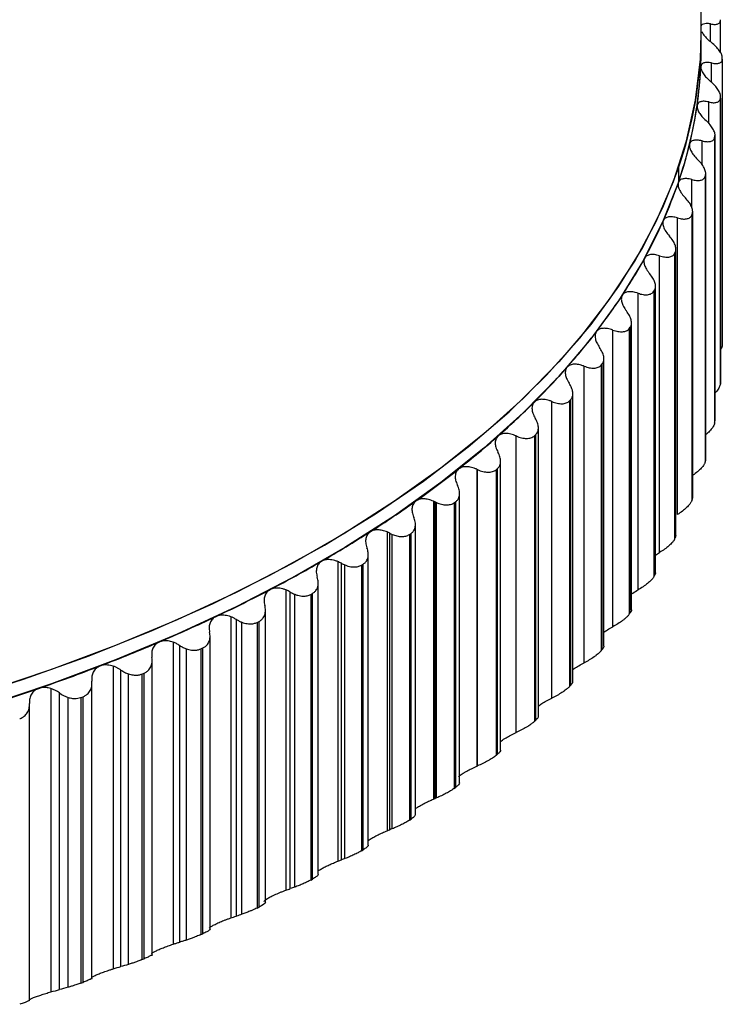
# Paper-space layout '_Trimétrica' of a CAD drawing. Header units: millimetres. Extents: x -40 to 44, y -25.9 to 60.2.
# Tile 8 of 10: x 19.3 to 36, y -23 to 0.3. Entities that reach past the tile are written whole.
import ezdxf

# ---------------------------------------------------------------- set-up
doc = ezdxf.new("R2010")
doc.units = ezdxf.units.MM

psp = doc.layouts.new('_Trimétrica')

# ---------------------------------------------------------------- linework, layer by layer
at = {"color": 7, "linetype": 'Continuous', "lineweight": 25}
for p, q in [((35.5, -0.343), (35.5, 29.633)), ((35.955, -0.443), (35.955, 0.321)), ((35.721, -0.192), (35.721, 0.231)), ((35.745, -1.133), (35.745, -0.694)), ((36, -0.6), (36, -0.566)), ((36, -0.6), (36, -7.371)), ((35.678, -2.126), (35.678, -1.619)), ((35.955, -1.531), (35.958, -1.498)), ((35.955, -1.531), (35.955, -8.303)), ((35.958, -8.258), (35.958, -1.483)), ((35.958, -8.269), (35.958, -1.498)), ((35.521, -3.105), (35.521, -2.541)), ((35.818, -2.46), (35.825, -2.427)), ((35.818, -2.46), (35.818, -9.232)), ((35.825, -9.199), (35.825, -2.427)), ((35.827, -9.177), (35.827, -2.398)), ((34.959, -3.18), (34.959, -3.523)), ((35.274, -4.113), (35.274, -3.457)), ((35.592, -3.385), (35.601, -3.352)), ((35.592, -3.385), (35.592, -10.157)), ((35.601, -10.123), (35.601, -3.352)), ((35.607, -10.09), (35.607, -3.308)), ((34.938, -11.398), (34.938, -4.366)), ((35.275, -4.303), (35.288, -4.27)), ((35.275, -4.303), (35.275, -11.074)), ((35.288, -11.041), (35.288, -4.27)), ((35.298, -10.997), (35.298, -4.212)), ((34.901, -11.895), (34.901, -5.106)), ((34.514, -12.297), (34.514, -5.266)), ((34.869, -5.211), (34.885, -5.178)), ((34.869, -5.211), (34.869, -11.982)), ((34.885, -11.95), (34.885, -5.178)), ((34.417, -12.783), (34.417, -5.987)), ((34.002, -13.184), (34.002, -6.153)), ((34.375, -6.107), (34.395, -6.075)), ((34.375, -6.107), (34.375, -12.879)), ((34.395, -12.847), (34.395, -6.075)), ((33.795, -6.99), (33.817, -6.958)), ((33.795, -6.99), (33.795, -13.761)), ((33.817, -13.73), (33.817, -6.958)), ((33.847, -13.659), (33.847, -6.853)), ((33.405, -14.057), (33.405, -7.025)), ((32.723, -14.913), (32.723, -7.882)), ((33.129, -7.856), (33.154, -7.825)), ((33.129, -7.856), (33.129, -14.628)), ((33.154, -14.597), (33.154, -7.825)), ((33.194, -14.519), (33.194, -7.703)), ((35.955, -8.303), (35.958, -8.269)), ((32.457, -15.361), (32.457, -8.535)), ((31.959, -15.75), (31.959, -8.719)), ((32.379, -8.704), (32.407, -8.674)), ((32.379, -8.704), (32.379, -15.476)), ((32.407, -15.446), (32.407, -8.674)), ((35.818, -9.232), (35.825, -9.199)), ((31.114, -16.567), (31.114, -9.536)), ((31.547, -9.532), (31.579, -9.503)), ((31.547, -9.532), (31.547, -16.304)), ((31.579, -16.274), (31.579, -9.503)), ((31.64, -16.183), (31.64, -9.347)), ((30.744, -16.983), (30.744, -10.136)), ((35.592, -10.157), (35.601, -10.123)), ((35.602, -10.09), (35.601, -10.123)), ((30.181, -10.325), (30.181, -17.364)), ((30.19, -17.361), (30.19, -10.329)), ((30.199, -17.357), (30.199, -10.333)), ((30.636, -10.337), (30.67, -10.308)), ((30.636, -10.337), (30.636, -17.109)), ((30.67, -17.08), (30.67, -10.308)), ((29.772, -17.761), (29.772, -10.899)), ((29.156, -11.082), (29.156, -18.143)), ((29.19, -18.13), (29.19, -11.098)), ((29.224, -18.116), (29.224, -11.114)), ((29.648, -11.118), (29.685, -11.09)), ((29.648, -11.118), (29.648, -17.889)), ((29.685, -17.862), (29.685, -11.09)), ((35.275, -11.074), (35.288, -11.041)), ((35.294, -10.997), (35.288, -11.041)), ((28.726, -18.514), (28.726, -11.635)), ((28.058, -11.812), (28.058, -18.894)), ((28.116, -18.871), (28.116, -11.84)), ((28.175, -18.849), (28.175, -11.868)), ((28.584, -11.872), (28.624, -11.845)), ((28.584, -11.872), (28.584, -18.643)), ((28.624, -18.616), (28.624, -11.845)), ((34.899, -11.895), (34.885, -11.95)), ((34.869, -11.982), (34.885, -11.95)), ((27.609, -19.238), (27.609, -12.344)), ((34.417, -12.36), (34.514, -12.297)), ((26.888, -12.513), (26.888, -19.615)), ((26.972, -19.585), (26.972, -12.553)), ((27.055, -19.554), (27.055, -12.593)), ((27.448, -12.597), (27.491, -12.571)), ((27.448, -12.597), (27.448, -19.369)), ((27.491, -19.343), (27.491, -12.571)), ((26.423, -19.933), (26.423, -13.022)), ((34.375, -12.879), (34.395, -12.847)), ((25.651, -13.183), (25.651, -20.305)), ((25.759, -20.267), (25.759, -13.236)), ((25.867, -20.23), (25.867, -13.289)), ((26.243, -13.292), (26.288, -13.268)), ((26.243, -13.292), (26.243, -20.064)), ((26.288, -20.039), (26.288, -13.268)), ((25.172, -20.596), (25.172, -13.669)), ((33.795, -13.761), (33.817, -13.73)), ((24.349, -13.821), (24.349, -20.961)), ((24.481, -20.918), (24.481, -13.886)), ((24.613, -20.874), (24.613, -13.952)), ((24.972, -13.955), (25.019, -13.932)), ((24.972, -13.955), (24.972, -20.727)), ((25.019, -20.704), (25.019, -13.932)), ((22.985, -14.425), (22.985, -21.583)), ((23.858, -21.228), (23.858, -14.281)), ((23.141, -21.534), (23.141, -14.503)), ((23.297, -21.486), (23.297, -14.581)), ((23.638, -14.585), (23.687, -14.562)), ((23.638, -14.585), (23.638, -21.356)), ((23.687, -21.334), (23.687, -14.562)), ((33.129, -14.628), (33.154, -14.597)), ((22.485, -21.86), (22.485, -14.824)), ((21.563, -14.993), (21.563, -22.168)), ((21.743, -22.116), (21.743, -15.084)), ((22.244, -15.179), (22.295, -15.158)), ((22.295, -21.929), (22.295, -15.158)), ((21.057, -22.411), (21.057, -15.374)), ((21.923, -22.063), (21.923, -15.175)), ((22.244, -15.179), (22.244, -21.95)), ((20.087, -15.524), (20.087, -22.714)), ((20.29, -22.66), (20.29, -15.628)), ((32.379, -15.476), (32.407, -15.446)), ((20.492, -22.605), (20.492, -15.733)), ((20.793, -15.736), (20.847, -15.716)), ((20.793, -15.736), (20.793, -22.507)), ((20.847, -22.488), (20.847, -15.716)), ((19.577, -22.924), (19.577, -15.887)), ((31.547, -16.304), (31.579, -16.274)), ((30.636, -17.109), (30.67, -17.08)), ((29.648, -17.889), (29.685, -17.862)), ((28.584, -18.643), (28.624, -18.616)), ((27.609, -19.126), (27.656, -19.092)), ((27.448, -19.369), (27.491, -19.343)), ((26.243, -20.064), (26.288, -20.039)), ((24.972, -20.727), (25.019, -20.704)), ((23.638, -21.356), (23.687, -21.334)), ((22.244, -21.95), (22.295, -21.929)), ((20.793, -22.507), (20.847, -22.488))]:
    psp.add_line(p, q, dxfattribs=at)
at = {"color": 7, "linetype": 'Continuous', "lineweight": 25, "flags": 128}
for points in [[(17.828, -15.811), (19.437, -15.3), (20.99, -14.745), (22.484, -14.149), (23.915, -13.513), (25.277, -12.838), (26.568, -12.127), (27.783, -11.381), (28.92, -10.604), (29.975, -9.796), (30.945, -8.96), (31.827, -8.099), (32.619, -7.216), (33.318, -6.311), (33.923, -5.389), (34.432, -4.451), (34.843, -3.501), (35.155, -2.541), (35.368, -1.574), (35.481, -0.602), (35.5, 0)], [(34.959, -3.18), (34.583, -4.128), (34.111, -5.065), (33.543, -5.988), (32.88, -6.893), (32.126, -7.78), (31.282, -8.645), (30.35, -9.485), (29.332, -10.299), (28.233, -11.084), (27.055, -11.838), (25.801, -12.559), (24.474, -13.244), (23.079, -13.893), (21.619, -14.502), (20.099, -15.071), (18.522, -15.598)], [(34.959, -3.523), (34.583, -4.471), (34.111, -5.408), (33.543, -6.33), (32.88, -7.236), (32.126, -8.123), (31.282, -8.987), (30.35, -9.828), (29.332, -10.642), (28.233, -11.427), (27.055, -12.181), (25.801, -12.902), (24.474, -13.587), (23.079, -14.236), (21.619, -14.845), (20.099, -15.414), (18.522, -15.941)]]:
    psp.add_lwpolyline(points, dxfattribs=at)
at = {"color": 7, "linetype": 'Continuous', "lineweight": 25}
for centre, radius, start, end in [((25.744, 0.024), 9.756, 340.8296, 359.86), ((25.744, -0.319), 9.756, 340.8296, 359.86), ((26.076, -0.343), 9.424, 357.3083, 359.9996), ((25.983, -0.337), 9.517, 351.7472, 357.3005), ((25.692, -0.294), 9.811, 346.2986, 351.7403), ((25.211, -0.175), 10.307, 341.027, 346.2928), ((24.548, 0.054), 11.009, 335.9833, 341.0227), ((23.714, 0.426), 11.922, 331.2019, 335.9805), ((22.724, 0.971), 13.052, 326.7019, 331.2005), ((21.595, 1.712), 14.403, 322.489, 326.7017), ((20.346, 2.67), 15.977, 318.5584, 322.4896), ((18.999, 3.859), 17.774, 314.8981, 318.5597), ((17.575, 5.287), 19.79, 311.4914, 314.8998), ((16.098, 6.956), 22.018, 308.3188, 311.4932), ((14.592, 8.86), 24.446, 305.3601, 308.3207), ((13.08, 10.989), 27.057, 302.5952, 305.362), ((11.585, 13.327), 29.832, 300.0045, 302.5969), ((10.127, 15.849), 32.745, 297.5699, 300.0062), ((8.728, 18.527), 35.767, 295.2744, 297.5714), ((7.404, 21.329), 38.865, 293.1025, 295.2757), ((6.172, 24.215), 42.004, 291.0402, 293.1038), ((5.043, 27.147), 45.145, 289.0746, 291.0413), ((4.028, 30.079), 48.248, 287.1942, 289.0756)]:
    psp.add_arc(centre, radius, start, end, dxfattribs=at)
for points, knots in [([(35.721, 0.231), (35.686, 0.236), (35.62, 0.246), (35.547, 0.231), (35.505, 0.21), (35.501, 0.187), (35.5, 0.184)], [0, 0, 0, 0, 0.336702, 0.634151, 0.958506, 1, 1, 1, 1]), ([(35.721, 0.231), (35.739, 0.228), (35.774, 0.222), (35.82, 0.219), (35.861, 0.223), (35.896, 0.232), (35.924, 0.248), (35.943, 0.27), (35.955, 0.298), (35.955, 0.321), (35.954, 0.332)], [0, 0, 0, 0, 0.129351, 0.254419, 0.377149, 0.499597, 0.624417, 0.748826, 0.875523, 1, 1, 1, 1]), ([(35.512, 0.053), (35.527, 0.024), (35.558, -0.031), (35.64, -0.123), (35.708, -0.181), (35.744, -0.212)], [0, 0, 0, 0, 0.325091, 0.641599, 1, 1, 1, 1]), ([(36, -0.566), (36, -0.558), (35.999, -0.542), (35.992, -0.515), (35.98, -0.482), (35.959, -0.442), (35.918, -0.38), (35.849, -0.301), (35.779, -0.242), (35.744, -0.212)], [0, 0, 0, 0, 0.082855, 0.165929, 0.250147, 0.374252, 0.499638, 0.745109, 1, 1, 1, 1]), ([(35.745, -0.694), (35.726, -0.691), (35.689, -0.683), (35.641, -0.681), (35.599, -0.683), (35.551, -0.694), (35.503, -0.722), (35.494, -0.764), (35.49, -0.785)], [0, 0, 0, 0, 0.136966, 0.265945, 0.387158, 0.500875, 0.756571, 1, 1, 1, 1]), ([(35.745, -0.694), (35.763, -0.698), (35.799, -0.705), (35.848, -0.708), (35.891, -0.706), (35.928, -0.698), (35.959, -0.683), (35.982, -0.661), (35.997, -0.634), (35.999, -0.611), (36, -0.6)], [0, 0, 0, 0, 0.129351, 0.254419, 0.377149, 0.499597, 0.624418, 0.748826, 0.875523, 1, 1, 1, 1]), ([(35.49, -0.785), (35.49, -0.797), (35.491, -0.821), (35.503, -0.862), (35.523, -0.906), (35.56, -0.966), (35.623, -1.046), (35.689, -1.105), (35.724, -1.137)], [0, 0, 0, 0, 0.1206917, 0.2437299, 0.3698474, 0.4997246, 0.7343356, 1, 1, 1, 1]), ([(35.958, -1.498), (35.958, -1.489), (35.959, -1.473), (35.954, -1.446), (35.945, -1.413), (35.927, -1.372), (35.89, -1.31), (35.826, -1.229), (35.758, -1.168), (35.724, -1.137)], [0, 0, 0, 0, 0.082855, 0.165929, 0.250147, 0.374252, 0.499638, 0.745109, 1, 1, 1, 1]), ([(35.678, -1.619), (35.658, -1.615), (35.621, -1.607), (35.57, -1.602), (35.526, -1.604), (35.474, -1.613), (35.422, -1.64), (35.408, -1.682), (35.402, -1.703)], [0, 0, 0, 0, 0.136966, 0.265945, 0.387158, 0.500876, 0.756571, 1, 1, 1, 1]), ([(35.678, -1.619), (35.697, -1.623), (35.734, -1.631), (35.784, -1.636), (35.83, -1.635), (35.87, -1.627), (35.903, -1.613), (35.93, -1.592), (35.948, -1.566), (35.952, -1.543), (35.955, -1.531)], [0, 0, 0, 0, 0.129351, 0.254419, 0.377149, 0.499597, 0.624418, 0.748826, 0.875523, 1, 1, 1, 1]), ([(35.402, -1.703), (35.401, -1.715), (35.399, -1.739), (35.408, -1.78), (35.425, -1.825), (35.458, -1.886), (35.517, -1.967), (35.58, -2.028), (35.614, -2.061)], [0, 0, 0, 0, 0.120692, 0.24373, 0.369848, 0.499725, 0.734336, 1, 1, 1, 1]), ([(35.825, -2.427), (35.826, -2.419), (35.828, -2.403), (35.826, -2.375), (35.819, -2.342), (35.804, -2.301), (35.771, -2.238), (35.712, -2.155), (35.647, -2.092), (35.614, -2.061)], [0, 0, 0, 0, 0.082855, 0.165929, 0.250147, 0.374252, 0.499638, 0.745109, 1, 1, 1, 1]), ([(35.521, -2.541), (35.501, -2.536), (35.462, -2.527), (35.409, -2.521), (35.364, -2.522), (35.309, -2.53), (35.251, -2.555), (35.233, -2.597), (35.224, -2.618)], [0, 0, 0, 0, 0.136966, 0.265945, 0.387158, 0.500876, 0.756571, 1, 1, 1, 1]), ([(35.521, -2.541), (35.54, -2.545), (35.578, -2.554), (35.63, -2.56), (35.678, -2.56), (35.721, -2.554), (35.757, -2.541), (35.787, -2.521), (35.808, -2.495), (35.815, -2.472), (35.818, -2.46)], [0, 0, 0, 0, 0.129351, 0.254419, 0.37715, 0.499597, 0.624418, 0.748826, 0.875523, 1, 1, 1, 1]), ([(35.224, -2.618), (35.222, -2.629), (35.218, -2.653), (35.224, -2.694), (35.238, -2.74), (35.267, -2.801), (35.321, -2.884), (35.381, -2.947), (35.414, -2.98)], [0, 0, 0, 0, 0.120692, 0.24373, 0.369848, 0.499725, 0.734336, 1, 1, 1, 1]), ([(35.601, -3.352), (35.603, -3.344), (35.607, -3.328), (35.607, -3.3), (35.603, -3.267), (35.591, -3.225), (35.562, -3.161), (35.508, -3.077), (35.445, -3.013), (35.414, -2.98)], [0, 0, 0, 0, 0.082855, 0.165929, 0.250147, 0.374252, 0.499638, 0.745109, 1, 1, 1, 1]), ([(35.274, -3.457), (35.253, -3.452), (35.214, -3.442), (35.159, -3.435), (35.112, -3.434), (35.053, -3.441), (34.992, -3.464), (34.969, -3.506), (34.958, -3.526)], [0, 0, 0, 0, 0.136966, 0.265945, 0.387159, 0.500876, 0.756571, 1, 1, 1, 1]), ([(35.274, -3.457), (35.293, -3.462), (35.332, -3.472), (35.387, -3.48), (35.436, -3.481), (35.481, -3.476), (35.521, -3.464), (35.553, -3.444), (35.578, -3.419), (35.587, -3.396), (35.592, -3.385)], [0, 0, 0, 0, 0.129351, 0.254419, 0.37715, 0.499597, 0.624418, 0.748826, 0.875523, 1, 1, 1, 1]), ([(34.958, -3.526), (34.955, -3.538), (34.949, -3.561), (34.951, -3.603), (34.961, -3.649), (34.986, -3.711), (35.035, -3.795), (35.093, -3.859), (35.124, -3.893)], [0, 0, 0, 0, 0.120692, 0.24373, 0.369848, 0.499725, 0.734336, 1, 1, 1, 1]), ([(35.288, -4.27), (35.291, -4.262), (35.296, -4.246), (35.298, -4.218), (35.297, -4.185), (35.288, -4.143), (35.263, -4.078), (35.214, -3.993), (35.154, -3.927), (35.124, -3.893)], [0, 0, 0, 0, 0.082855, 0.165929, 0.250147, 0.374252, 0.499638, 0.745109, 1, 1, 1, 1]), ([(34.603, -4.427), (34.599, -4.438), (34.591, -4.462), (34.589, -4.503), (34.597, -4.549), (34.617, -4.612), (34.662, -4.697), (34.717, -4.763), (34.746, -4.798)], [0, 0, 0, 0, 0.120692, 0.24373, 0.369848, 0.499725, 0.734336, 1, 1, 1, 1]), ([(34.938, -4.366), (34.917, -4.361), (34.877, -4.35), (34.821, -4.341), (34.771, -4.339), (34.71, -4.344), (34.643, -4.366), (34.616, -4.407), (34.603, -4.427)], [0, 0, 0, 0, 0.1369664, 0.265945, 0.3871587, 0.500876, 0.7565711, 1, 1, 1, 1]), ([(34.938, -4.366), (34.958, -4.372), (34.997, -4.383), (35.053, -4.392), (35.105, -4.394), (35.152, -4.39), (35.194, -4.379), (35.23, -4.361), (35.258, -4.336), (35.269, -4.314), (35.275, -4.303)], [0, 0, 0, 0, 0.129351, 0.25442, 0.37715, 0.499598, 0.624418, 0.748826, 0.875523, 1, 1, 1, 1]), ([(34.885, -5.178), (34.889, -5.17), (34.896, -5.154), (34.9, -5.127), (34.901, -5.093), (34.896, -5.052), (34.875, -4.987), (34.831, -4.9), (34.774, -4.832), (34.746, -4.798)], [0, 0, 0, 0, 0.082855, 0.165929, 0.250146, 0.374252, 0.499638, 0.745109, 1, 1, 1, 1]), ([(34.161, -5.317), (34.156, -5.329), (34.145, -5.352), (34.141, -5.393), (34.144, -5.439), (34.161, -5.503), (34.2, -5.589), (34.252, -5.656), (34.28, -5.692)], [0, 0, 0, 0, 0.120692, 0.24373, 0.369848, 0.499725, 0.734336, 1, 1, 1, 1]), ([(34.514, -5.266), (34.492, -5.259), (34.451, -5.247), (34.394, -5.237), (34.343, -5.234), (34.278, -5.237), (34.208, -5.257), (34.176, -5.298), (34.161, -5.317)], [0, 0, 0, 0, 0.136966, 0.265945, 0.387159, 0.500876, 0.756571, 1, 1, 1, 1]), ([(34.514, -5.266), (34.534, -5.272), (34.574, -5.284), (34.632, -5.294), (34.685, -5.298), (34.735, -5.295), (34.779, -5.285), (34.818, -5.268), (34.849, -5.244), (34.863, -5.222), (34.869, -5.211)], [0, 0, 0, 0, 0.129351, 0.25442, 0.37715, 0.499598, 0.624418, 0.748826, 0.875523, 1, 1, 1, 1]), ([(34.395, -6.075), (34.399, -6.067), (34.407, -6.052), (34.414, -6.025), (34.418, -5.991), (34.415, -5.949), (34.399, -5.883), (34.36, -5.795), (34.307, -5.727), (34.28, -5.692)], [0, 0, 0, 0, 0.082854, 0.165929, 0.250146, 0.374252, 0.499638, 0.74511, 1, 1, 1, 1]), ([(33.633, -6.195), (33.626, -6.206), (33.614, -6.229), (33.606, -6.27), (33.606, -6.316), (33.618, -6.38), (33.653, -6.468), (33.701, -6.536), (33.727, -6.572)], [0, 0, 0, 0, 0.120692, 0.24373, 0.369848, 0.499725, 0.734336, 1, 1, 1, 1]), ([(34.002, -6.153), (33.981, -6.146), (33.939, -6.133), (33.88, -6.121), (33.827, -6.116), (33.761, -6.118), (33.686, -6.136), (33.65, -6.176), (33.633, -6.195)], [0, 0, 0, 0, 0.136966, 0.265945, 0.387159, 0.500876, 0.756571, 1, 1, 1, 1]), ([(34.002, -6.153), (34.023, -6.159), (34.064, -6.172), (34.122, -6.184), (34.178, -6.19), (34.229, -6.188), (34.276, -6.179), (34.317, -6.163), (34.352, -6.14), (34.368, -6.118), (34.375, -6.107)], [0, 0, 0, 0, 0.129351, 0.25442, 0.37715, 0.499598, 0.624418, 0.748826, 0.875523, 1, 1, 1, 1]), ([(33.817, -6.958), (33.822, -6.95), (33.832, -6.935), (33.841, -6.908), (33.848, -6.875), (33.848, -6.833), (33.836, -6.767), (33.802, -6.678), (33.752, -6.608), (33.727, -6.572)], [0, 0, 0, 0, 0.082854, 0.165929, 0.250146, 0.374252, 0.499638, 0.745109, 1, 1, 1, 1]), ([(33.405, -7.025), (33.383, -7.018), (33.341, -7.004), (33.281, -6.991), (33.227, -6.984), (33.157, -6.984), (33.078, -7.001), (33.039, -7.039), (33.019, -7.058)], [0, 0, 0, 0, 0.136966, 0.265945, 0.387159, 0.500876, 0.756571, 1, 1, 1, 1]), ([(33.405, -7.025), (33.426, -7.033), (33.467, -7.047), (33.527, -7.06), (33.584, -7.067), (33.637, -7.067), (33.687, -7.059), (33.73, -7.044), (33.768, -7.022), (33.786, -7), (33.795, -6.99)], [0, 0, 0, 0, 0.129351, 0.25442, 0.37715, 0.499598, 0.624418, 0.748827, 0.875523, 1, 1, 1, 1]), ([(33.019, -7.058), (33.012, -7.069), (32.997, -7.091), (32.986, -7.132), (32.983, -7.178), (32.991, -7.243), (33.02, -7.331), (33.065, -7.4), (33.089, -7.437)], [0, 0, 0, 0, 0.120692, 0.24373, 0.369848, 0.499725, 0.734336, 1, 1, 1, 1]), ([(33.154, -7.825), (33.16, -7.818), (33.171, -7.803), (33.183, -7.776), (33.192, -7.743), (33.195, -7.701), (33.188, -7.635), (33.159, -7.545), (33.113, -7.474), (33.089, -7.437)], [0, 0, 0, 0, 0.082854, 0.165928, 0.250146, 0.374251, 0.499638, 0.745109, 1, 1, 1, 1]), ([(36, -7.371), (35.998, -7.397), (35.994, -7.433), (35.967, -7.476), (35.958, -7.489)], [0, 0, 0, 0, 0.705433, 1, 1, 1, 1]), ([(32.322, -7.904), (32.314, -7.915), (32.297, -7.937), (32.283, -7.977), (32.276, -8.023), (32.28, -8.088), (32.304, -8.177), (32.345, -8.247), (32.367, -8.285)], [0, 0, 0, 0, 0.120692, 0.24373, 0.369848, 0.499725, 0.734336, 1, 1, 1, 1]), ([(32.723, -7.882), (32.701, -7.874), (32.659, -7.858), (32.598, -7.844), (32.542, -7.836), (32.47, -7.834), (32.388, -7.848), (32.344, -7.886), (32.322, -7.904)], [0, 0, 0, 0, 0.136966, 0.265945, 0.387159, 0.500876, 0.756571, 1, 1, 1, 1]), ([(32.723, -7.882), (32.744, -7.889), (32.786, -7.905), (32.847, -7.919), (32.905, -7.928), (32.96, -7.929), (33.012, -7.923), (33.058, -7.909), (33.099, -7.887), (33.119, -7.867), (33.129, -7.856)], [0, 0, 0, 0, 0.129351, 0.25442, 0.37715, 0.499598, 0.624418, 0.748827, 0.875523, 1, 1, 1, 1]), ([(32.407, -8.674), (32.414, -8.667), (32.426, -8.652), (32.44, -8.626), (32.452, -8.593), (32.459, -8.551), (32.456, -8.485), (32.432, -8.394), (32.389, -8.322), (32.367, -8.285)], [0, 0, 0, 0, 0.082854, 0.165928, 0.250146, 0.374251, 0.499638, 0.745109, 1, 1, 1, 1]), ([(35.955, -8.303), (35.948, -8.328), (35.935, -8.38), (35.886, -8.456), (35.842, -8.501), (35.827, -8.516)], [0, 0, 0, 0, 0.403055, 0.805468, 1, 1, 1, 1]), ([(31.544, -8.731), (31.535, -8.741), (31.516, -8.763), (31.498, -8.803), (31.488, -8.849), (31.488, -8.913), (31.506, -9.003), (31.544, -9.074), (31.564, -9.112)], [0, 0, 0, 0, 0.120692, 0.24373, 0.369847, 0.499725, 0.734336, 1, 1, 1, 1]), ([(31.959, -8.719), (31.937, -8.71), (31.894, -8.694), (31.832, -8.678), (31.775, -8.669), (31.701, -8.665), (31.615, -8.677), (31.567, -8.713), (31.544, -8.731)], [0, 0, 0, 0, 0.136966, 0.265945, 0.387159, 0.500876, 0.756571, 1, 1, 1, 1]), ([(31.959, -8.719), (31.98, -8.727), (32.022, -8.744), (32.084, -8.76), (32.143, -8.77), (32.2, -8.773), (32.254, -8.768), (32.303, -8.755), (32.346, -8.735), (32.368, -8.714), (32.379, -8.704)], [0, 0, 0, 0, 0.129351, 0.25442, 0.37715, 0.499598, 0.624418, 0.748827, 0.875523, 1, 1, 1, 1]), ([(31.579, -9.503), (31.586, -9.495), (31.6, -9.481), (31.616, -9.455), (31.63, -9.422), (31.64, -9.381), (31.641, -9.314), (31.624, -9.223), (31.584, -9.15), (31.564, -9.112)], [0, 0, 0, 0, 0.082854, 0.165928, 0.250146, 0.374251, 0.499638, 0.745109, 1, 1, 1, 1]), ([(35.818, -9.232), (35.81, -9.258), (35.793, -9.309), (35.723, -9.398), (35.658, -9.465), (35.615, -9.499), (35.607, -9.505)], [0, 0, 0, 0, 0.312277, 0.624057, 0.931669, 1, 1, 1, 1]), ([(30.686, -9.536), (30.676, -9.547), (30.655, -9.568), (30.634, -9.608), (30.621, -9.653), (30.616, -9.717), (30.629, -9.807), (30.663, -9.88), (30.681, -9.918)], [0, 0, 0, 0, 0.120692, 0.24373, 0.369847, 0.499725, 0.734336, 1, 1, 1, 1]), ([(31.114, -9.536), (31.092, -9.526), (31.049, -9.509), (30.986, -9.491), (30.928, -9.48), (30.852, -9.475), (30.763, -9.485), (30.711, -9.519), (30.686, -9.536)], [0, 0, 0, 0, 0.136966, 0.265945, 0.387159, 0.500876, 0.756571, 1, 1, 1, 1]), ([(31.114, -9.536), (31.135, -9.544), (31.177, -9.562), (31.24, -9.58), (31.3, -9.591), (31.359, -9.596), (31.414, -9.592), (31.465, -9.58), (31.511, -9.561), (31.535, -9.542), (31.547, -9.532)], [0, 0, 0, 0, 0.129351, 0.25442, 0.37715, 0.499598, 0.624418, 0.748827, 0.875523, 1, 1, 1, 1]), ([(30.67, -10.308), (30.678, -10.301), (30.694, -10.287), (30.712, -10.262), (30.729, -10.23), (30.741, -10.189), (30.747, -10.122), (30.735, -10.031), (30.699, -9.956), (30.681, -9.918)], [0, 0, 0, 0, 0.082854, 0.165928, 0.250145, 0.374251, 0.499638, 0.745109, 1, 1, 1, 1]), ([(30.181, -10.325), (30.16, -10.316), (30.117, -10.298), (30.055, -10.28), (29.998, -10.269), (29.922, -10.262), (29.831, -10.27), (29.777, -10.303), (29.75, -10.319)], [0, 0, 0, 0, 0.136544, 0.265355, 0.386656, 0.500716, 0.756292, 1, 1, 1, 1]), ([(35.592, -10.157), (35.589, -10.165), (35.583, -10.181), (35.57, -10.207), (35.55, -10.239), (35.521, -10.277), (35.469, -10.334), (35.388, -10.408), (35.312, -10.462), (35.274, -10.489)], [0, 0, 0, 0, 0.082855, 0.165929, 0.250146, 0.374251, 0.499638, 0.745109, 1, 1, 1, 1]), ([(29.75, -10.319), (29.739, -10.329), (29.716, -10.349), (29.692, -10.389), (29.676, -10.434), (29.666, -10.498), (29.674, -10.588), (29.705, -10.661), (29.721, -10.7)], [0, 0, 0, 0, 0.120692, 0.24373, 0.369847, 0.499725, 0.734336, 1, 1, 1, 1]), ([(30.199, -10.333), (30.22, -10.342), (30.261, -10.36), (30.323, -10.379), (30.383, -10.391), (30.442, -10.396), (30.498, -10.393), (30.55, -10.383), (30.598, -10.365), (30.624, -10.346), (30.636, -10.337)], [0, 0, 0, 0, 0.12925, 0.254292, 0.377023, 0.499444, 0.624277, 0.748732, 0.875456, 1, 1, 1, 1]), ([(29.685, -11.09), (29.693, -11.083), (29.71, -11.069), (29.73, -11.045), (29.749, -11.013), (29.765, -10.972), (29.775, -10.906), (29.769, -10.814), (29.737, -10.739), (29.721, -10.7)], [0, 0, 0, 0, 0.082854, 0.165928, 0.250145, 0.374251, 0.499638, 0.745109, 1, 1, 1, 1]), ([(28.739, -11.076), (28.727, -11.086), (28.703, -11.106), (28.675, -11.144), (28.656, -11.189), (28.642, -11.253), (28.644, -11.343), (28.671, -11.417), (28.685, -11.457)], [0, 0, 0, 0, 0.120692, 0.24373, 0.369847, 0.499725, 0.734336, 1, 1, 1, 1]), ([(29.156, -11.082), (29.136, -11.074), (29.096, -11.057), (29.037, -11.041), (28.981, -11.03), (28.908, -11.024), (28.821, -11.031), (28.766, -11.061), (28.739, -11.076)], [0, 0, 0, 0, 0.13539, 0.263751, 0.38531, 0.500335, 0.755538, 1, 1, 1, 1]), ([(29.224, -11.114), (29.244, -11.122), (29.283, -11.138), (29.343, -11.156), (29.4, -11.167), (29.456, -11.171), (29.511, -11.169), (29.562, -11.16), (29.609, -11.143), (29.635, -11.126), (29.648, -11.118)], [0, 0, 0, 0, 0.128963, 0.253945, 0.376702, 0.499084, 0.623963, 0.748535, 0.875286, 1, 1, 1, 1]), ([(35.275, -11.074), (35.271, -11.082), (35.265, -11.098), (35.249, -11.124), (35.226, -11.155), (35.195, -11.192), (35.139, -11.248), (35.055, -11.32), (34.977, -11.372), (34.938, -11.398)], [0, 0, 0, 0, 0.082855, 0.165929, 0.250146, 0.374251, 0.499638, 0.745109, 1, 1, 1, 1]), ([(28.624, -11.845), (28.633, -11.838), (28.651, -11.825), (28.673, -11.801), (28.695, -11.769), (28.714, -11.729), (28.728, -11.663), (28.727, -11.571), (28.699, -11.495), (28.685, -11.457)], [0, 0, 0, 0, 0.0828537, 0.1659274, 0.2501445, 0.3742506, 0.4996375, 0.7451092, 1, 1, 1, 1]), ([(27.656, -11.806), (27.643, -11.816), (27.617, -11.835), (27.586, -11.873), (27.563, -11.917), (27.546, -11.98), (27.542, -12.07), (27.565, -12.145), (27.577, -12.185)], [0, 0, 0, 0, 0.120692, 0.24373, 0.369847, 0.499725, 0.734336, 1, 1, 1, 1]), ([(28.058, -11.812), (28.038, -11.805), (28.001, -11.79), (27.944, -11.774), (27.891, -11.764), (27.822, -11.759), (27.737, -11.765), (27.683, -11.793), (27.656, -11.806)], [0, 0, 0, 0, 0.134335, 0.262301, 0.384125, 0.500071, 0.754864, 1, 1, 1, 1]), ([(28.175, -11.868), (28.194, -11.875), (28.232, -11.89), (28.288, -11.906), (28.343, -11.916), (28.397, -11.921), (28.449, -11.919), (28.499, -11.91), (28.545, -11.895), (28.571, -11.879), (28.584, -11.872)], [0, 0, 0, 0, 0.128687, 0.253628, 0.376445, 0.498842, 0.623788, 0.748452, 0.875151, 1, 1, 1, 1]), ([(34.869, -11.982), (34.865, -11.99), (34.857, -12.006), (34.839, -12.031), (34.814, -12.062), (34.78, -12.098), (34.72, -12.153), (34.633, -12.222), (34.554, -12.272), (34.514, -12.297)], [0, 0, 0, 0, 0.082854, 0.165929, 0.250146, 0.374251, 0.499638, 0.745109, 1, 1, 1, 1]), ([(27.491, -12.571), (27.5, -12.565), (27.519, -12.552), (27.544, -12.529), (27.568, -12.498), (27.59, -12.458), (27.609, -12.393), (27.613, -12.301), (27.589, -12.224), (27.577, -12.185)], [0, 0, 0, 0, 0.082854, 0.165927, 0.250144, 0.37425, 0.499637, 0.745109, 1, 1, 1, 1]), ([(26.503, -12.507), (26.489, -12.517), (26.461, -12.535), (26.428, -12.572), (26.401, -12.615), (26.379, -12.678), (26.371, -12.768), (26.389, -12.844), (26.4, -12.884)], [0, 0, 0, 0, 0.120692, 0.24373, 0.369847, 0.499724, 0.734336, 1, 1, 1, 1]), ([(26.888, -12.513), (26.864, -12.504), (26.817, -12.487), (26.748, -12.472), (26.669, -12.464), (26.583, -12.471), (26.529, -12.495), (26.503, -12.507)], [0, 0, 0, 0, 0.1765, 0.342913, 0.499809, 0.754217, 1, 1, 1, 1]), ([(27.055, -12.593), (27.079, -12.602), (27.126, -12.62), (27.198, -12.636), (27.279, -12.643), (27.368, -12.636), (27.422, -12.61), (27.448, -12.597)], [0, 0, 0, 0, 0.170497, 0.335634, 0.49904, 0.751692, 1, 1, 1, 1]), ([(34.415, -12.783), (34.416, -12.784), (34.422, -12.799), (34.408, -12.824), (34.395, -12.847)], [0, 0, 0, 0, 0.07234, 1, 1, 1, 1]), ([(26.288, -13.268), (26.298, -13.261), (26.319, -13.249), (26.345, -13.226), (26.372, -13.196), (26.396, -13.157), (26.42, -13.092), (26.429, -13.001), (26.41, -12.923), (26.4, -12.884)], [0, 0, 0, 0, 0.0828533, 0.1659267, 0.2501436, 0.3742501, 0.4996373, 0.7451091, 1, 1, 1, 1]), ([(34.375, -12.879), (34.37, -12.886), (34.36, -12.902), (34.341, -12.927), (34.313, -12.957), (34.277, -12.992), (34.214, -13.045), (34.123, -13.113), (34.043, -13.16), (34.002, -13.184)], [0, 0, 0, 0, 0.082854, 0.165929, 0.250146, 0.374251, 0.499638, 0.745109, 1, 1, 1, 1]), ([(25.283, -13.178), (25.268, -13.187), (25.238, -13.204), (25.202, -13.24), (25.173, -13.283), (25.147, -13.345), (25.132, -13.435), (25.147, -13.511), (25.155, -13.551)], [0, 0, 0, 0, 0.120692, 0.24373, 0.369847, 0.499724, 0.734336, 1, 1, 1, 1]), ([(25.651, -13.183), (25.627, -13.175), (25.581, -13.158), (25.511, -13.145), (25.446, -13.14), (25.385, -13.144), (25.33, -13.156), (25.298, -13.171), (25.283, -13.178)], [0, 0, 0, 0, 0.183056, 0.358576, 0.52723, 0.689774, 0.847054, 1, 1, 1, 1]), ([(25.867, -13.289), (25.89, -13.297), (25.934, -13.313), (26.002, -13.327), (26.079, -13.334), (26.164, -13.327), (26.217, -13.304), (26.243, -13.292)], [0, 0, 0, 0, 0.17019, 0.3354, 0.498936, 0.751405, 1, 1, 1, 1]), ([(33.847, -13.283), (33.858, -13.275), (33.906, -13.24), (33.96, -13.208), (34.002, -13.184)], [0, 0, 0, 0, 0.2208368, 1, 1, 1, 1]), ([(25.019, -13.932), (25.03, -13.926), (25.051, -13.914), (25.08, -13.892), (25.109, -13.863), (25.136, -13.824), (25.163, -13.76), (25.179, -13.669), (25.163, -13.591), (25.155, -13.551)], [0, 0, 0, 0, 0.082853, 0.165926, 0.250143, 0.37425, 0.499637, 0.745109, 1, 1, 1, 1]), ([(33.795, -13.761), (33.789, -13.769), (33.778, -13.784), (33.756, -13.808), (33.726, -13.838), (33.687, -13.872), (33.622, -13.924), (33.527, -13.988), (33.446, -14.034), (33.405, -14.057)], [0, 0, 0, 0, 0.082854, 0.165929, 0.250146, 0.374251, 0.499638, 0.745109, 1, 1, 1, 1]), ([(33.844, -13.659), (33.845, -13.662), (33.85, -13.679), (33.832, -13.707), (33.817, -13.73)], [0, 0, 0, 0, 0.208118, 1, 1, 1, 1]), ([(23.999, -13.816), (23.983, -13.824), (23.952, -13.841), (23.913, -13.876), (23.88, -13.918), (23.85, -13.98), (23.831, -14.069), (23.841, -14.145), (23.847, -14.186)], [0, 0, 0, 0, 0.120692, 0.24373, 0.369847, 0.499724, 0.734336, 1, 1, 1, 1]), ([(24.349, -13.821), (24.327, -13.814), (24.283, -13.799), (24.218, -13.787), (24.156, -13.782), (24.099, -13.786), (24.045, -13.797), (24.014, -13.81), (23.999, -13.816)], [0, 0, 0, 0, 0.18128, 0.355806, 0.524206, 0.687179, 0.845497, 1, 1, 1, 1]), ([(24.481, -13.886), (24.459, -13.873), (24.416, -13.848), (24.371, -13.83), (24.349, -13.821)], [0, 0, 0, 0, 0.51947, 1, 1, 1, 1]), ([(24.481, -13.886), (24.503, -13.899), (24.545, -13.924), (24.591, -13.943), (24.613, -13.952)], [0, 0, 0, 0, 0.504504, 1, 1, 1, 1]), ([(24.613, -13.952), (24.634, -13.959), (24.676, -13.973), (24.74, -13.986), (24.814, -13.992), (24.895, -13.986), (24.947, -13.965), (24.972, -13.955)], [0, 0, 0, 0, 0.168358, 0.334164, 0.500441, 0.753784, 1, 1, 1, 1]), ([(23.687, -14.562), (23.698, -14.557), (23.721, -14.546), (23.751, -14.524), (23.782, -14.496), (23.812, -14.458), (23.844, -14.394), (23.865, -14.304), (23.853, -14.226), (23.847, -14.186)], [0, 0, 0, 0, 0.082853, 0.165927, 0.250143, 0.37425, 0.499637, 0.745109, 1, 1, 1, 1]), ([(33.194, -14.188), (33.222, -14.168), (33.288, -14.121), (33.362, -14.08), (33.405, -14.057)], [0, 0, 0, 0, 0.426584, 1, 1, 1, 1]), ([(22.654, -14.42), (22.638, -14.428), (22.605, -14.444), (22.563, -14.478), (22.528, -14.519), (22.494, -14.58), (22.469, -14.669), (22.476, -14.745), (22.479, -14.786)], [0, 0, 0, 0, 0.120692, 0.24373, 0.369847, 0.499724, 0.734336, 1, 1, 1, 1]), ([(22.985, -14.425), (22.965, -14.418), (22.924, -14.405), (22.863, -14.394), (22.805, -14.39), (22.751, -14.394), (22.7, -14.403), (22.669, -14.414), (22.654, -14.42)], [0, 0, 0, 0, 0.1795808, 0.353164, 0.5213303, 0.6847185, 0.8440248, 1, 1, 1, 1]), ([(23.141, -14.503), (23.115, -14.487), (23.065, -14.456), (23.011, -14.435), (22.985, -14.425)], [0, 0, 0, 0, 0.522328, 1, 1, 1, 1]), ([(23.141, -14.503), (23.166, -14.519), (23.216, -14.55), (23.271, -14.571), (23.297, -14.581)], [0, 0, 0, 0, 0.505473, 1, 1, 1, 1]), ([(23.297, -14.581), (23.317, -14.588), (23.357, -14.601), (23.417, -14.612), (23.486, -14.617), (23.563, -14.612), (23.613, -14.594), (23.638, -14.585)], [0, 0, 0, 0, 0.168764, 0.33479, 0.5008, 0.753193, 1, 1, 1, 1]), ([(33.129, -14.628), (33.122, -14.635), (33.109, -14.65), (33.085, -14.674), (33.054, -14.702), (33.012, -14.736), (32.944, -14.785), (32.847, -14.848), (32.765, -14.891), (32.723, -14.913)], [0, 0, 0, 0, 0.082854, 0.165928, 0.250146, 0.374251, 0.499638, 0.745109, 1, 1, 1, 1]), ([(33.189, -14.519), (33.19, -14.525), (33.194, -14.544), (33.17, -14.575), (33.154, -14.597)], [0, 0, 0, 0, 0.309498, 1, 1, 1, 1]), ([(22.295, -15.158), (22.307, -15.153), (22.33, -15.142), (22.362, -15.121), (22.395, -15.093), (22.428, -15.057), (22.464, -14.994), (22.49, -14.904), (22.483, -14.826), (22.479, -14.786)], [0, 0, 0, 0, 0.082853, 0.165927, 0.250144, 0.37425, 0.499637, 0.745109, 1, 1, 1, 1]), ([(32.457, -15.074), (32.468, -15.066), (32.509, -15.034), (32.601, -14.978), (32.681, -14.935), (32.723, -14.913)], [0, 0, 0, 0, 0.148431, 0.547786, 1, 1, 1, 1]), ([(21.252, -14.988), (21.235, -14.996), (21.201, -15.011), (21.156, -15.044), (21.118, -15.084), (21.08, -15.144), (21.05, -15.232), (21.053, -15.309), (21.054, -15.349)], [0, 0, 0, 0, 0.120692, 0.24373, 0.369847, 0.499724, 0.734336, 1, 1, 1, 1]), ([(21.563, -14.993), (21.541, -14.986), (21.496, -14.973), (21.429, -14.964), (21.365, -14.963), (21.306, -14.971), (21.27, -14.983), (21.252, -14.988)], [0, 0, 0, 0, 0.212911, 0.418379, 0.617344, 0.810843, 1, 1, 1, 1]), ([(21.743, -15.084), (21.723, -15.071), (21.684, -15.045), (21.624, -15.015), (21.583, -15), (21.563, -14.993)], [0, 0, 0, 0, 0.355629, 0.688786, 1, 1, 1, 1]), ([(21.743, -15.084), (21.772, -15.103), (21.829, -15.14), (21.892, -15.164), (21.923, -15.175)], [0, 0, 0, 0, 0.506467, 1, 1, 1, 1]), ([(20.847, -15.716), (20.859, -15.711), (20.883, -15.701), (20.917, -15.682), (20.952, -15.655), (20.987, -15.619), (21.027, -15.557), (21.059, -15.468), (21.056, -15.389), (21.054, -15.349)], [0, 0, 0, 0, 0.082854, 0.165927, 0.250144, 0.37425, 0.499637, 0.745109, 1, 1, 1, 1]), ([(21.923, -15.175), (21.941, -15.181), (21.978, -15.193), (22.034, -15.202), (22.099, -15.207), (22.172, -15.203), (22.22, -15.187), (22.244, -15.179)], [0, 0, 0, 0, 0.168484, 0.334448, 0.500302, 0.752584, 1, 1, 1, 1]), ([(32.453, -15.361), (32.453, -15.369), (32.455, -15.39), (32.425, -15.425), (32.407, -15.446)], [0, 0, 0, 0, 0.387906, 1, 1, 1, 1]), ([(19.796, -15.52), (19.779, -15.527), (19.743, -15.541), (19.696, -15.573), (19.656, -15.612), (19.614, -15.671), (19.578, -15.758), (19.577, -15.835), (19.576, -15.875)], [0, 0, 0, 0, 0.120692, 0.24373, 0.369847, 0.499724, 0.734336, 1, 1, 1, 1]), ([(20.087, -15.524), (20.066, -15.518), (20.025, -15.507), (19.963, -15.499), (19.904, -15.498), (19.848, -15.505), (19.813, -15.515), (19.796, -15.52)], [0, 0, 0, 0, 0.211157, 0.415858, 0.614943, 0.809329, 1, 1, 1, 1]), ([(32.379, -15.476), (32.372, -15.483), (32.358, -15.498), (32.332, -15.521), (32.298, -15.548), (32.254, -15.581), (32.183, -15.629), (32.084, -15.688), (32.001, -15.73), (31.959, -15.75)], [0, 0, 0, 0, 0.082854, 0.165928, 0.250146, 0.374251, 0.499638, 0.745109, 1, 1, 1, 1]), ([(20.492, -15.733), (20.51, -15.738), (20.544, -15.748), (20.596, -15.756), (20.657, -15.76), (20.724, -15.756), (20.77, -15.743), (20.793, -15.736)], [0, 0, 0, 0, 0.167666, 0.333376, 0.499237, 0.752052, 1, 1, 1, 1]), ([(31.64, -15.937), (31.667, -15.918), (31.724, -15.877), (31.835, -15.812), (31.916, -15.772), (31.959, -15.75)], [0, 0, 0, 0, 0.288976, 0.62242, 1, 1, 1, 1]), ([(19.346, -16.237), (19.358, -16.232), (19.384, -16.223), (19.419, -16.204), (19.456, -16.178), (19.494, -16.143), (19.538, -16.082), (19.575, -15.994), (19.576, -15.915), (19.576, -15.875)], [0, 0, 0, 0, 0.082854, 0.165928, 0.250145, 0.374251, 0.499637, 0.745109, 1, 1, 1, 1]), ([(31.547, -16.304), (31.54, -16.311), (31.524, -16.325), (31.496, -16.347), (31.46, -16.374), (31.415, -16.405), (31.341, -16.451), (31.239, -16.508), (31.156, -16.547), (31.114, -16.567)], [0, 0, 0, 0, 0.082854, 0.165928, 0.250145, 0.374251, 0.499637, 0.745109, 1, 1, 1, 1]), ([(31.638, -16.183), (31.637, -16.193), (31.634, -16.217), (31.599, -16.254), (31.579, -16.274)], [0, 0, 0, 0, 0.450213, 1, 1, 1, 1]), ([(30.744, -16.777), (30.752, -16.771), (30.786, -16.744), (30.87, -16.692), (30.989, -16.625), (31.07, -16.587), (31.114, -16.567)], [0, 0, 0, 0, 0.080419, 0.391115, 0.67666, 1, 1, 1, 1]), ([(30.744, -16.983), (30.744, -16.983), (30.75, -16.991), (30.731, -17.023), (30.691, -17.061), (30.67, -17.08)], [0, 0, 0, 0, 0.005435, 0.500904, 1, 1, 1, 1]), ([(30.636, -17.109), (30.624, -17.119), (30.598, -17.139), (30.551, -17.172), (30.499, -17.205), (30.424, -17.248), (30.322, -17.302), (30.24, -17.338), (30.199, -17.357)], [0, 0, 0, 0, 0.124298, 0.250123, 0.374252, 0.499593, 0.745136, 1, 1, 1, 1]), ([(29.75, -17.605), (29.763, -17.595), (29.788, -17.576), (29.834, -17.545), (29.886, -17.513), (29.959, -17.471), (30.059, -17.419), (30.139, -17.383), (30.181, -17.364)], [0, 0, 0, 0, 0.120835, 0.243938, 0.370018, 0.499737, 0.734844, 1, 1, 1, 1]), ([(29.648, -17.889), (29.635, -17.899), (29.609, -17.917), (29.562, -17.947), (29.511, -17.977), (29.439, -18.016), (29.342, -18.065), (29.264, -18.099), (29.224, -18.116)], [0, 0, 0, 0, 0.124437, 0.250351, 0.374503, 0.499688, 0.745353, 1, 1, 1, 1]), ([(29.77, -17.762), (29.771, -17.763), (29.775, -17.773), (29.752, -17.806), (29.707, -17.843), (29.685, -17.862)], [0, 0, 0, 0, 0.0922387, 0.5444644, 1, 1, 1, 1]), ([(28.739, -18.362), (28.752, -18.353), (28.777, -18.336), (28.823, -18.308), (28.874, -18.279), (28.944, -18.241), (29.04, -18.193), (29.116, -18.161), (29.156, -18.143)], [0, 0, 0, 0, 0.121243, 0.24453, 0.370508, 0.499784, 0.736264, 1, 1, 1, 1]), ([(28.584, -18.643), (28.571, -18.652), (28.546, -18.668), (28.5, -18.695), (28.451, -18.722), (28.381, -18.758), (28.287, -18.802), (28.213, -18.833), (28.175, -18.849)], [0, 0, 0, 0, 0.124359, 0.247562, 0.371981, 0.499925, 0.745672, 1, 1, 1, 1]), ([(28.722, -18.514), (28.723, -18.517), (28.727, -18.528), (28.698, -18.562), (28.649, -18.598), (28.624, -18.616)], [0, 0, 0, 0, 0.165352, 0.581155, 1, 1, 1, 1]), ([(27.656, -19.092), (27.669, -19.084), (27.694, -19.068), (27.739, -19.043), (27.788, -19.017), (27.856, -18.983), (27.947, -18.94), (28.02, -18.91), (28.058, -18.894)], [0, 0, 0, 0, 0.1216423, 0.2451181, 0.3710131, 0.4998799, 0.7376237, 1, 1, 1, 1]), ([(27.448, -19.369), (27.436, -19.376), (27.41, -19.391), (27.366, -19.415), (27.318, -19.44), (27.251, -19.472), (27.162, -19.512), (27.091, -19.54), (27.055, -19.554)], [0, 0, 0, 0, 0.124468, 0.247909, 0.372444, 0.500142, 0.746011, 1, 1, 1, 1]), ([(27.605, -19.238), (27.605, -19.243), (27.606, -19.255), (27.571, -19.291), (27.517, -19.325), (27.491, -19.343)], [0, 0, 0, 0, 0.227631, 0.612408, 1, 1, 1, 1]), ([(26.423, -19.846), (26.425, -19.844), (26.44, -19.83), (26.474, -19.811), (26.503, -19.793)], [0, 0, 0, 0, 0.126611, 1, 1, 1, 1]), ([(26.503, -19.793), (26.515, -19.786), (26.541, -19.772), (26.584, -19.749), (26.632, -19.726), (26.697, -19.695), (26.783, -19.657), (26.852, -19.63), (26.888, -19.615)], [0, 0, 0, 0, 0.122045, 0.245726, 0.371569, 0.500075, 0.738959, 1, 1, 1, 1]), ([(26.243, -20.064), (26.231, -20.071), (26.206, -20.084), (26.163, -20.105), (26.117, -20.127), (26.052, -20.156), (25.968, -20.192), (25.901, -20.217), (25.867, -20.23)], [0, 0, 0, 0, 0.1229111, 0.2458732, 0.3707846, 0.4994588, 0.7484, 1, 1, 1, 1]), ([(26.421, -19.933), (26.42, -19.939), (26.417, -19.952), (26.374, -19.989), (26.317, -20.022), (26.288, -20.039)], [0, 0, 0, 0, 0.2811917, 0.6392856, 1, 1, 1, 1]), ([(25.283, -20.464), (25.298, -20.456), (25.33, -20.439), (25.385, -20.413), (25.446, -20.386), (25.511, -20.359), (25.581, -20.331), (25.627, -20.314), (25.651, -20.305)], [0, 0, 0, 0, 0.1529465, 0.310226, 0.4727704, 0.6414242, 0.8169436, 1, 1, 1, 1]), ([(25.139, -20.57), (25.139, -20.569), (25.134, -20.565), (25.152, -20.546), (25.195, -20.512), (25.254, -20.48), (25.283, -20.464)], [0, 0, 0, 0, 0.005468, 0.323355, 0.669992, 1, 1, 1, 1]), ([(24.972, -20.727), (24.955, -20.735), (24.922, -20.751), (24.864, -20.777), (24.793, -20.807), (24.708, -20.84), (24.645, -20.863), (24.613, -20.874)], [0, 0, 0, 0, 0.164087, 0.329475, 0.500069, 0.748929, 1, 1, 1, 1]), ([(25.172, -20.596), (25.169, -20.603), (25.162, -20.618), (25.111, -20.655), (25.05, -20.687), (25.019, -20.704)], [0, 0, 0, 0, 0.3276341, 0.6625916, 1, 1, 1, 1]), ([(23.999, -21.102), (24.014, -21.095), (24.045, -21.08), (24.099, -21.057), (24.156, -21.033), (24.218, -21.009), (24.283, -20.985), (24.327, -20.969), (24.349, -20.961)], [0, 0, 0, 0, 0.1545028, 0.3128206, 0.4757941, 0.6441943, 0.8187202, 1, 1, 1, 1]), ([(23.856, -21.228), (23.856, -21.229), (23.861, -21.233), (23.838, -21.254), (23.785, -21.288), (23.72, -21.319), (23.687, -21.334)], [0, 0, 0, 0, 0.061055, 0.369998, 0.683851, 1, 1, 1, 1]), ([(23.839, -21.206), (23.839, -21.205), (23.834, -21.201), (23.856, -21.181), (23.906, -21.147), (23.968, -21.117), (23.999, -21.102)], [0, 0, 0, 0, 0.069794, 0.367121, 0.691337, 1, 1, 1, 1]), ([(23.638, -21.356), (23.621, -21.363), (23.589, -21.378), (23.534, -21.4), (23.467, -21.426), (23.386, -21.456), (23.327, -21.476), (23.297, -21.486)], [0, 0, 0, 0, 0.164408, 0.330098, 0.500491, 0.749235, 1, 1, 1, 1]), ([(22.477, -21.809), (22.476, -21.807), (22.473, -21.802), (22.5, -21.781), (22.557, -21.749), (22.622, -21.72), (22.654, -21.706)], [0, 0, 0, 0, 0.126509, 0.405707, 0.710156, 1, 1, 1, 1]), ([(22.654, -21.706), (22.669, -21.7), (22.7, -21.687), (22.751, -21.666), (22.805, -21.645), (22.863, -21.624), (22.924, -21.603), (22.965, -21.59), (22.985, -21.583)], [0, 0, 0, 0, 0.155975, 0.315281, 0.47867, 0.646836, 0.820419, 1, 1, 1, 1]), ([(22.985, -21.583), (23.011, -21.574), (23.065, -21.557), (23.115, -21.542), (23.141, -21.534)], [0, 0, 0, 0, 0.477672, 1, 1, 1, 1]), ([(23.297, -21.486), (23.271, -21.495), (23.216, -21.512), (23.166, -21.527), (23.141, -21.534)], [0, 0, 0, 0, 0.494527, 1, 1, 1, 1]), ([(22.482, -21.825), (22.483, -21.827), (22.486, -21.832), (22.458, -21.853), (22.397, -21.886), (22.329, -21.915), (22.295, -21.929)], [0, 0, 0, 0, 0.116842, 0.40743, 0.702635, 1, 1, 1, 1]), ([(21.252, -22.274), (21.27, -22.268), (21.306, -22.254), (21.365, -22.233), (21.429, -22.211), (21.496, -22.189), (21.541, -22.175), (21.563, -22.168)], [0, 0, 0, 0, 0.189157, 0.382656, 0.581621, 0.787089, 1, 1, 1, 1]), ([(22.244, -21.95), (22.228, -21.956), (22.196, -21.969), (22.144, -21.989), (22.081, -22.011), (22.006, -22.037), (21.95, -22.055), (21.923, -22.063)], [0, 0, 0, 0, 0.1647552, 0.3306271, 0.5005826, 0.7492467, 1, 1, 1, 1]), ([(21.053, -22.386), (21.054, -22.389), (21.055, -22.395), (21.021, -22.416), (20.954, -22.447), (20.882, -22.474), (20.847, -22.488)], [0, 0, 0, 0, 0.166444, 0.440711, 0.719336, 1, 1, 1, 1]), ([(21.055, -22.375), (21.055, -22.373), (21.054, -22.367), (21.087, -22.346), (21.15, -22.315), (21.219, -22.288), (21.252, -22.274)], [0, 0, 0, 0, 0.176767, 0.439901, 0.726833, 1, 1, 1, 1]), ([(20.793, -22.507), (20.778, -22.513), (20.748, -22.524), (20.699, -22.54), (20.64, -22.56), (20.57, -22.582), (20.518, -22.597), (20.492, -22.605)], [0, 0, 0, 0, 0.165142, 0.331069, 0.500321, 0.748901, 1, 1, 1, 1]), ([(19.576, -22.907), (19.576, -22.905), (19.575, -22.901), (19.584, -22.893), (19.6, -22.884), (19.632, -22.868), (19.69, -22.843), (19.762, -22.818), (19.796, -22.806)], [0, 0, 0, 0, 0.136966, 0.265945, 0.387159, 0.500876, 0.756571, 1, 1, 1, 1]), ([(19.796, -22.806), (19.813, -22.8), (19.848, -22.788), (19.904, -22.77), (19.963, -22.751), (20.025, -22.732), (20.066, -22.72), (20.087, -22.714)], [0, 0, 0, 0, 0.190671, 0.385057, 0.584142, 0.788843, 1, 1, 1, 1]), ([(19.576, -22.907), (19.577, -22.908), (19.577, -22.912), (19.569, -22.92), (19.552, -22.929), (19.527, -22.941), (19.494, -22.955), (19.452, -22.972), (19.403, -22.989), (19.365, -23.002), (19.346, -23.008)], [0, 0, 0, 0, 0.129351, 0.25442, 0.37715, 0.499598, 0.624418, 0.748827, 0.875523, 1, 1, 1, 1])]:
    psp.add_open_spline(points, degree=3, knots=knots, dxfattribs=at)
for points in [[(30.19, -10.329), (30.187, -10.328), (30.184, -10.327), (30.181, -10.325)], [(30.19, -10.329), (30.193, -10.331), (30.196, -10.332), (30.199, -10.333)], [(29.19, -11.098), (29.179, -11.093), (29.168, -11.087), (29.156, -11.082)], [(29.19, -11.098), (29.201, -11.104), (29.213, -11.109), (29.224, -11.114)], [(28.116, -11.84), (28.097, -11.83), (28.077, -11.821), (28.058, -11.812)], [(28.116, -11.84), (28.136, -11.85), (28.155, -11.859), (28.175, -11.868)], [(26.972, -12.553), (26.944, -12.538), (26.916, -12.525), (26.888, -12.513)], [(26.972, -12.553), (26.999, -12.568), (27.027, -12.582), (27.055, -12.593)], [(25.759, -13.236), (25.724, -13.215), (25.688, -13.198), (25.651, -13.183)], [(25.759, -13.236), (25.794, -13.257), (25.83, -13.274), (25.867, -13.289)], [(20.29, -15.628), (20.228, -15.583), (20.159, -15.547), (20.087, -15.524)], [(20.29, -15.628), (20.352, -15.674), (20.42, -15.71), (20.492, -15.733)], [(30.181, -17.364), (30.184, -17.363), (30.187, -17.362), (30.19, -17.361)], [(30.199, -17.357), (30.196, -17.358), (30.193, -17.36), (30.19, -17.361)], [(29.156, -18.143), (29.168, -18.139), (29.179, -18.134), (29.19, -18.13)], [(29.224, -18.116), (29.212, -18.12), (29.201, -18.125), (29.19, -18.13)], [(28.058, -18.894), (28.078, -18.886), (28.097, -18.879), (28.116, -18.871)], [(28.175, -18.849), (28.155, -18.857), (28.136, -18.864), (28.116, -18.871)], [(26.888, -19.615), (26.917, -19.605), (26.944, -19.594), (26.972, -19.585)], [(27.055, -19.554), (27.027, -19.565), (26.999, -19.575), (26.972, -19.585)], [(25.651, -20.305), (25.688, -20.292), (25.724, -20.279), (25.759, -20.267)], [(25.867, -20.23), (25.83, -20.243), (25.794, -20.256), (25.759, -20.267)], [(24.349, -20.961), (24.394, -20.946), (24.439, -20.931), (24.481, -20.918)], [(24.613, -20.874), (24.568, -20.89), (24.523, -20.905), (24.481, -20.918)], [(21.563, -22.168), (21.626, -22.148), (21.687, -22.13), (21.743, -22.116)], [(21.923, -22.063), (21.86, -22.083), (21.799, -22.101), (21.743, -22.116)], [(20.492, -22.605), (20.42, -22.626), (20.352, -22.644), (20.29, -22.66)], [(20.087, -22.714), (20.16, -22.694), (20.228, -22.675), (20.29, -22.66)]]:
    psp.add_open_spline(points, degree=3, dxfattribs=at)

doc.saveas('drawing.dxf')
